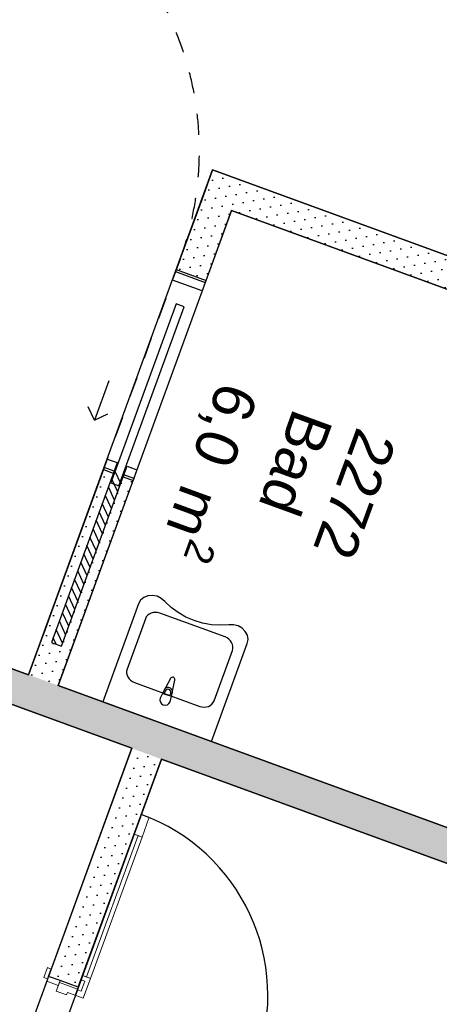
# Model space of a CAD drawing. Header units: millimetres. Extents: x 112481703 to 112588235, y 1264638581 to 1264713486.
# Tile 208 of 256: x 112555406 to 112557398, y 1264691668 to 1264696341. Entities that reach past the tile are written whole.
import ezdxf
from ezdxf.enums import TextEntityAlignment as Align

# ---------------------------------------------------------------- set-up
doc = ezdxf.new("R2010")
doc.units = ezdxf.units.MM
doc.header["$LTSCALE"] = 0.5
doc.header["$MEASUREMENT"] = 0
doc.linetypes.add('PLINE', pattern=[0])
doc.linetypes.add('Stipling', pattern=[400, 200, -200])
doc.layers.add('234- Vinduer_ dører_ porter(Nye konstruksjoner)', color=7, linetype='Continuous', lineweight=0)
for name, color, linetype in [('242- Ikke-bærende innervegger (Skravur)(Nye konstruksjoner)', 7, 'Continuous'), ('242- Ikke-bærende innervegger(Nye konstruksjoner)', 7, 'Continuous'), ('244- Vinduer_ dører_ foldevegger(Nye konstruksjoner)', 7, 'Continuous'), ('315- Utstyr for sanitærinstallasjoner(Nye konstruksjoner)', 7, 'Continuous'), ('862- M___Nettoareal (1-100)', 7, 'Continuous'), ('862- M___Nettoareal(Nye konstruksjoner)', 7, 'Continuous'), ('862- M___Nettoareal(Polylinje)(Nye konstruksjoner)', 7, 'Continuous'), ('878- Annen overflate_visuell informasjon(Nye konstruksjoner)', 7, 'Continuous')]:
    doc.layers.add(name, color=color, linetype=linetype)
doc.styles.add('GENERATED_STYLE_1', font='arial.ttf')
pattern_1 = [(249.956, (112557650, 1264717795), (-81.357, 29.6823), [0, -50]), (249.956, (112557682.11, 1264717756.67), (-81.357, 29.6823), [0, -50])]

# ---------------------------------------------------------------- blocks, each defined once
blk = doc.blocks.new('Korridor_2210_44', base_point=(112569058, 1264702349.8))
at = {"layer": '862- M___Nettoareal(Polylinje)(Nye konstruksjoner)', "linetype": 'PLINE', "flags": 128}
blk.add_lwpolyline([(112564606.4, 1264708093.6), (112563281.8, 1264708576.9), (112561722.3, 1264704302.5), (112562473.8, 1264704028.3), (112560623, 1264698955.4), (112559871.5, 1264699229.5), (112558294.9, 1264694908.2), (112559046.4, 1264694634), (112558117.6, 1264692088.1), (112556079, 1264692831.9), (112554638.8, 1264688884.4), (112555324.6, 1264688634.2), (112558485.8, 1264687480.9), (112561641.4, 1264696130.2), (112567362.9, 1264694042.8), (112567373.2, 1264694070.9), (112568194.8, 1264693771.2), (112568914.6, 1264695744), (112568116.1, 1264696035.3), (112569966.9, 1264701108.2), (112570765.4, 1264700816.9), (112572239.6, 1264704857.5), (112564461.1, 1264707695.4)], close=True, dxfattribs=at)
blk = doc.blocks.new('Skyvedør med pocketkarm[106]', base_point=(112557650, 1264717795))
at = {"layer": '244- Vinduer_ dører_ foldevegger(Nye konstruksjoner)', "linetype": 'PLINE'}
for p, q in [((112556131.4, 1264695105.4), (112556146.2, 1264695145.8)), ((112556146.2, 1264695145.8), (112556149.6, 1264695155.2)), ((112556146.2, 1264695145.8), (112556287.1, 1264695094.4)), ((112556149.6, 1264695155.2), (112556290.5, 1264695103.8)), ((112556149.6, 1264695155.2), (112556290.5, 1264695103.8)), ((112556149.6, 1264695155.2), (112556290.5, 1264695103.8)), ((112556272.4, 1264695054), (112556131.4, 1264695105.4)), ((112556287.1, 1264695094.4), (112556272.4, 1264695054)), ((112556287.1, 1264695094.4), (112556290.5, 1264695103.8)), ((112556148.8, 1264694992.6), (112555839, 1264694143.4)), ((112555876.6, 1264694129.7), (112556186.4, 1264694978.9)), ((112556186.4, 1264694978.9), (112556148.8, 1264694992.6)), ((112555829.5, 1264694628), (112555761, 1264694440.1)), ((112555761, 1264694440.1), (112555731.1, 1264694504.2)), ((112555761, 1264694440.1), (112555825.1, 1264694469.9)), ((112555806.9, 1264694215.8), (112555821.6, 1264694256.2)), ((112555821.6, 1264694256.2), (112555868.6, 1264694239)), ((112555806.9, 1264694215.8), (112555803.4, 1264694206.4)), ((112555803.4, 1264694206.4), (112555850.4, 1264694189.3)), ((112555803.4, 1264694206.4), (112555850.4, 1264694189.3)), ((112555803.4, 1264694206.4), (112555850.4, 1264694189.3)), ((112555853.8, 1264694198.6), (112555806.9, 1264694215.8)), ((112555868.6, 1264694239), (112555853.8, 1264694198.6)), ((112555900.8, 1264694181.5), (112555915.6, 1264694221.9)), ((112555915.6, 1264694221.9), (112555962.5, 1264694204.8)), ((112555962.5, 1264694204.8), (112555947.8, 1264694164.4)), ((112555853.8, 1264694198.6), (112555850.4, 1264694189.3)), ((112555900.8, 1264694181.5), (112555897.4, 1264694172.1)), ((112555897.4, 1264694172.1), (112555944.4, 1264694155)), ((112555897.4, 1264694172.1), (112555944.4, 1264694155)), ((112555897.4, 1264694172.1), (112555944.4, 1264694155)), ((112555947.8, 1264694164.4), (112555900.8, 1264694181.5)), ((112555947.8, 1264694164.4), (112555944.4, 1264694155)), ((112555839, 1264694143.4), (112555876.6, 1264694129.7))]:
    blk.add_line(p, q, dxfattribs=at)
blk = doc.blocks.new('Dør tofløyet asymmetrisk[141]', base_point=(112557650, 1264717795))
at = {"layer": '234- Vinduer_ dører_ porter(Nye konstruksjoner)', "linetype": 'PLINE'}
for p, q in [((112555983.4, 1264692569.8), (112555949.1, 1264692475.8)), ((112556021, 1264692556.1), (112555983.4, 1264692569.8)), ((112555986.7, 1264692462.1), (112556021, 1264692556.1)), ((112555949.1, 1264692475.8), (112555986.7, 1264692462.1)), ((112555967.9, 1264692469), (112555723.2, 1264691798.2)), ((112555538.1, 1264691842.3), (112555521, 1264691795.4)), ((112555556, 1264691835.8), (112555538.1, 1264691842.3)), ((112555538.8, 1264691788.9), (112555556, 1264691835.8)), ((112555521, 1264691795.4), (112555538.8, 1264691788.9)), ((112555543.3, 1264691801.1), (112555534.7, 1264691777.6)), ((112555534.7, 1264691777.6), (112555589.2, 1264691757.7)), ((112555597.8, 1264691781.2), (112555543.3, 1264691801.1)), ((112555589.2, 1264691757.7), (112555597.8, 1264691781.2)), ((112555594.3, 1264691771.8), (112555597.8, 1264691781.2)), ((112555684.2, 1264691749.7), (112555597.8, 1264691781.2)), ((112555704.4, 1264691805.1), (112555670.1, 1264691711.1)), ((112555696.9, 1264691784.4), (112555679.7, 1264691737.4)), ((112555714.7, 1264691777.9), (112555696.9, 1264691784.4)), ((112555697.6, 1264691730.9), (112555714.7, 1264691777.9)), ((112555742, 1264691791.4), (112555704.4, 1264691805.1)), ((112555707.7, 1264691697.4), (112555742, 1264691791.4)), ((112555579.6, 1264691731.4), (112555594.3, 1264691771.8)), ((112555628.5, 1264691713.6), (112555579.6, 1264691731.4)), ((112555594.3, 1264691771.8), (112555680.8, 1264691740.3)), ((112555680.8, 1264691740.3), (112555670.1, 1264691711.1)), ((112555679.7, 1264691737.4), (112555697.6, 1264691730.9)), ((112555680.8, 1264691740.3), (112555684.2, 1264691749.7)), ((112555632.6, 1264691724.9), (112555628.5, 1264691713.6)), ((112555670.1, 1264691711.1), (112555632.6, 1264691724.9)), ((112555670.1, 1264691711.1), (112555707.7, 1264691697.4)), ((112554875.3, 1264690025.5), (112554858.1, 1264689978.5)), ((112554893.1, 1264690019), (112554875.3, 1264690025.5)), ((112554876, 1264689972), (112554893.1, 1264690019)), ((112554897.2, 1264690030.2), (112554888.6, 1264690006.8)), ((112554888.6, 1264690006.8), (112554943.1, 1264689986.9)), ((112554951.7, 1264690010.4), (112554897.2, 1264690030.2)), ((112554943.1, 1264689986.9), (112554951.7, 1264690010.4)), ((112554946.6, 1264689996.3), (112554961.3, 1264690036.7)), ((112554961.3, 1264690036.7), (112555010.1, 1264690018.8)), ((112555010.1, 1264690018.8), (112555006, 1264690007.6)), ((112555006, 1264690007.6), (112555043.6, 1264689993.9)), ((112554858.1, 1264689978.5), (112554876, 1264689972)), ((112554946.6, 1264689996.3), (112554943.1, 1264689986.9)), ((112555029.6, 1264689955.3), (112554943.1, 1264689986.9)), ((112555033, 1264689964.7), (112554946.6, 1264689996.3)), ((112555009.3, 1264689899.9), (112555043.6, 1264689993.9)), ((112555034, 1264689967.6), (112555016.9, 1264689920.6)), ((112555033, 1264689964.7), (112555029.6, 1264689955.3)), ((112555043.6, 1264689993.9), (112555033, 1264689964.7)), ((112555051.9, 1264689961), (112555034, 1264689967.6)), ((112555034.7, 1264689914.1), (112555051.9, 1264689961)), ((112555043.6, 1264689993.9), (112555081.2, 1264689980.2)), ((112555081.2, 1264689980.2), (112555046.9, 1264689886.2)), ((112555016.9, 1264689920.6), (112555034.7, 1264689914.1)), ((112554783.4, 1264689222.3), (112555028.1, 1264689893.1)), ((112555046.9, 1264689886.2), (112555009.3, 1264689899.9)), ((112554730.3, 1264689135.2), (112554764.6, 1264689229.2)), ((112554764.6, 1264689229.2), (112554802.2, 1264689215.5)), ((112554802.2, 1264689215.5), (112554767.9, 1264689121.5)), ((112554767.9, 1264689121.5), (112554730.3, 1264689135.2))]:
    blk.add_line(p, q, dxfattribs=at)
at = {"layer": '234- Vinduer_ dører_ porter(Nye konstruksjoner)', "linetype": 'PLINE', "flags": 128}
for points in [[(112555949.1, 1264692475.8), (112555704.4, 1264691805.1), (112555723.2, 1264691798.2), (112555967.9, 1264692469)], [(112555967.9, 1264692469), (112555723.2, 1264691798.2), (112555742, 1264691791.4), (112555986.7, 1264692462.1)], [(112554764.6, 1264689229.2), (112555009.3, 1264689899.9), (112555028.1, 1264689893.1), (112554783.4, 1264689222.3)], [(112554783.4, 1264689222.3), (112555028.1, 1264689893.1), (112555046.9, 1264689886.2), (112554802.2, 1264689215.5)]]:
    blk.add_lwpolyline(points, close=True, dxfattribs=at)
at = {"layer": '244- Vinduer_ dører_ foldevegger(Nye konstruksjoner)', "linetype": 'PLINE'}
for p, q in [((112555543.3, 1264691801.1), (112555556, 1264691835.8)), ((112555543.3, 1264691801.1), (112555556, 1264691835.8)), ((112555597.8, 1264691781.2), (112555543.3, 1264691801.1)), ((112555597.8, 1264691781.2), (112555543.3, 1264691801.1)), ((112555684.2, 1264691749.7), (112555597.8, 1264691781.2)), ((112555684.2, 1264691749.7), (112555597.8, 1264691781.2)), ((112555684.2, 1264691749.7), (112555696.9, 1264691784.4)), ((112555684.2, 1264691749.7), (112555696.9, 1264691784.4)), ((112554888.6, 1264690006.8), (112554876, 1264689972)), ((112554888.6, 1264690006.8), (112554876, 1264689972)), ((112554943.1, 1264689986.9), (112554888.6, 1264690006.8)), ((112554943.1, 1264689986.9), (112554888.6, 1264690006.8)), ((112555029.6, 1264689955.3), (112554943.1, 1264689986.9)), ((112555029.6, 1264689955.3), (112554943.1, 1264689986.9)), ((112555029.6, 1264689955.3), (112555016.9, 1264689920.6)), ((112555029.6, 1264689955.3), (112555016.9, 1264689920.6))]:
    blk.add_line(p, q, dxfattribs=at)
for centre in [(112555670.1, 1264691711.1), (112555043.6, 1264689993.9)]:
    blk.add_arc(centre, 914, 249.956, 69.956, dxfattribs=at)
blk = doc.blocks.new('Sengerom_2271_111', base_point=(112555451.4, 1264696660.9))
at = {"layer": '862- M___Nettoareal(Polylinje)(Nye konstruksjoner)', "linetype": 'PLINE', "flags": 128}
blk.add_lwpolyline([(112556322.1, 1264695627.9), (112558154, 1264694959.6), (112558890.9, 1264696979.4), (112553301.3, 1264699018.7), (112551690.4, 1264694603.4), (112555448.1, 1264693232.4)], close=True, dxfattribs=at)
blk = doc.blocks.new('Bad_2272_112', base_point=(112557189.2, 1264693667.1))
at = {"layer": '862- M___Nettoareal(Polylinje)(Nye konstruksjoner)', "linetype": 'PLINE', "flags": 128}
blk.add_lwpolyline([(112555589, 1264693181), (112557937.6, 1264692324.1), (112558760.2, 1264694578.7), (112556411.6, 1264695435.6)], close=True, dxfattribs=at)
blk = doc.blocks.new('Opphalds-sone_2260_117', base_point=(112553956.3, 1264692563.1))
at = {"layer": '862- M___Nettoareal(Polylinje)(Nye konstruksjoner)', "linetype": 'PLINE', "flags": 128}
blk.add_lwpolyline([(112555938.1, 1264692883.3), (112551635.5, 1264694453), (112550195.3, 1264690505.6), (112554497.9, 1264688935.8)], close=True, dxfattribs=at)
blk = doc.blocks.new('Servant[71]', base_point=(112556058.7, 1264693009.6))
at = {"layer": '315- Utstyr for sanitærinstallasjoner(Nye konstruksjoner)', "linetype": 'PLINE'}
for p, q in [((112556007.2, 1264693506.7), (112556002.8, 1264693498.4)), ((112556013.3, 1264693514), (112556007.2, 1264693506.7)), ((112556021, 1264693519.9), (112556013.3, 1264693514)), ((112556029.9, 1264693524.4), (112556021, 1264693519.9)), ((112556039.7, 1264693527.2), (112556029.9, 1264693524.4)), ((112556050.1, 1264693528.2), (112556039.7, 1264693527.2)), ((112556060.6, 1264693527.3), (112556050.1, 1264693528.2)), ((112556071, 1264693524.7), (112556060.6, 1264693527.3)), ((112556381, 1264693411.6), (112556071, 1264693524.7)), ((112556002.8, 1264693498.4), (112555915.7, 1264693259.4)), ((112556390.6, 1264693406.9), (112556381, 1264693411.6)), ((112556399.3, 1264693400.8), (112556390.6, 1264693406.9)), ((112556406.6, 1264693393.3), (112556399.3, 1264693400.8)), ((112556412.3, 1264693384.9), (112556406.6, 1264693393.3)), ((112556416.2, 1264693375.7), (112556412.3, 1264693384.9)), ((112556418.2, 1264693366.2), (112556416.2, 1264693375.7)), ((112556418.2, 1264693356.7), (112556418.2, 1264693366.2)), ((112556329, 1264693108.6), (112556416.2, 1264693347.5)), ((112556416.2, 1264693347.5), (112556418.2, 1264693356.7)), ((112555915.7, 1264693259.4), (112555913.6, 1264693250.2)), ((112555913.6, 1264693250.2), (112555913.6, 1264693240.7)), ((112555913.6, 1264693240.7), (112555915.6, 1264693231.2)), ((112555915.6, 1264693231.2), (112555919.6, 1264693222.1)), ((112555919.6, 1264693222.1), (112555925.3, 1264693213.6)), ((112555925.3, 1264693213.6), (112555932.6, 1264693206.2)), ((112555932.6, 1264693206.2), (112555941.2, 1264693200)), ((112555941.2, 1264693200), (112555950.8, 1264693195.3)), ((112555950.8, 1264693195.3), (112556260.9, 1264693082.2)), ((112556092.2, 1264693141), (112556097.3, 1264693155)), ((112556117.7, 1264693131.7), (112556092.2, 1264693141)), ((112556122.8, 1264693145.6), (112556117.7, 1264693131.7)), ((112556260.9, 1264693082.2), (112556271.2, 1264693079.6)), ((112556292.2, 1264693079.8), (112556302, 1264693082.5)), ((112556302, 1264693082.5), (112556310.9, 1264693087)), ((112556310.9, 1264693087), (112556318.5, 1264693093)), ((112556318.5, 1264693093), (112556324.6, 1264693100.3)), ((112556324.6, 1264693100.3), (112556329, 1264693108.6)), ((112556271.2, 1264693079.6), (112556281.8, 1264693078.8)), ((112556281.8, 1264693078.8), (112556292.2, 1264693079.8))]:
    blk.add_line(p, q, dxfattribs=at)
at = {"layer": '315- Utstyr for sanitærinstallasjoner(Nye konstruksjoner)', "linetype": 'PLINE', "flags": 128}
blk.add_lwpolyline([(112556094.4, 1264693580.5), (112556078, 1264693595), (112556058, 1264693604.8), (112556036.1, 1264693608.8), (112556014.5, 1264693606.8), (112555995.1, 1264693598.9), (112555979.8, 1264693585.8), (112555970, 1264693568.9), (112555800.4, 1264693103.9), (112556317.1, 1264692915.3), (112556486.7, 1264693380.4), (112556490.1, 1264693399.6), (112556486.8, 1264693419.5), (112556477.1, 1264693438), (112556461.9, 1264693453.4), (112556442.6, 1264693464.4), (112556421, 1264693469.9), (112556399.1, 1264693469.4), (112556357.7, 1264693467.2), (112556315.9, 1264693469.9), (112556274.4, 1264693477.4), (112556233.9, 1264693489.7), (112556195, 1264693506.4), (112556158.3, 1264693527.4), (112556124.6, 1264693552.2)], close=True, dxfattribs=at)
blk.add_lwpolyline([(112556119.9, 1264693104.4), (112556130.5, 1264693145.2, 0.12102), (112556130.7, 1264693155.2), (112556142.6, 1264693207.2, 0.882566), (112556121.8, 1264693214.8), (112556097.4, 1264693167.4, 0.12102), (112556091.1, 1264693159.5), (112556072.9, 1264693121.5, 1)], format="xyb", close=True, dxfattribs=at)
at = {"layer": '315- Utstyr for sanitærinstallasjoner(Nye konstruksjoner)', "linetype": 'PLINE'}
for centre, radius, start, end in [((112556110.1, 1264693150.3), 13.6, 339.956, 159.956), ((112556110.1, 1264693150.6), 21.1, 12.727, 127.185)]:
    blk.add_arc(centre, radius, start, end, dxfattribs=at)
blk = doc.blocks.new('Label_11', base_point=(112556659.5, 1264694113.4))
at = {"layer": '862- M___Nettoareal (1-100)', "char_height": 200, "attachment_point": 1, "rotation": 249.956, "style": 'GENERATED_STYLE_1'}
for s, insert in [('\\A1;{\\pql;\\pt0,241000;\\fArial|b0|i0|c0|p0;\\W1.000000;6,0\\fArial|b0|i0|c0|p0;\\W1.000000;\\A1{\\H.66x;\\S^  ;}\\fArial|b0|i0|c0|p0;\\W1.000000; m\\fArial|b0|i0|c0|p0;\\W1.000000;\\A1{\\H.66x;\\S2^  ;}\\fArial|b0|i0|c0|p0;\\W1.000000;\\fArial|b0|i0|c0|p0;\\W1.000000;\\fArial|b0|i0|c0|p0;\\W1.000000;\\fArial|b0|i0|c0|p0;\\W1.000000;\\fArial|b0|i0|c0|p0;\\W1.000000;\\fArial|b0|i0|c0|p0;\\W1.000000;\\fArial|b0|i0|c0|p0;\\W1.000000;\\A1{\\H.66x;\\S^  ;}\\fArial|b0|i0|c0|p0;\\W1.000000;\\fArial|b0|i0|c0|p0;\\W1.000000;\\A1{\\H.66x;\\S^  ;}\\fArial|b0|i0|c0|p0;\\W1.000000;\\fArial|b0|i0|c0|p0;\\W1.000000;\\fArial|b0|i0|c0|p0;\\W1.000000;\\fArial|b0|i0|c0|p0;\\W1.000000;\\fArial|b0|i0|c0|p0;\\W1.000000;\\fArial|b0|i0|c0|p0;\\W1.000000;\\fArial|b0|i0|c0|p0;\\W1.000000;\\A1{\\H.66x;\\S^  ;}\\fArial|b0|i0|c0|p0;\\W1.000000;\\fArial|b0|i0|c0|p0;\\W1.000000;\\A1{\\H.66x;\\S^  ;}\\fArial|b0|i0|c0|p0;\\W1.000000;\\fArial|b0|i0|c0|p0;\\W1.000000;\\fArial|b0|i0|c0|p0;\\W1.000000;\\fArial|b0|i0|c0|p0;\\W1.000000;\\fArial|b0|i0|c0|p0;\\W1.000000;\\fArial|b0|i0|c0|p0;\\W1.000000;\\fArial|b0|i0|c0|p0;\\W1.000000;\\A1{\\H.66x;\\S^  ;}\\fArial|b0|i0|c0|p0;\\W1.000000;\\fArial|b0|i0|c0|p0;\\W1.000000;\\A1{\\H.66x;\\S^  ;}\\fArial|b0|i0|c0|p0;\\W1.000000;\\fArial|b0|i0|c0|p0;\\W1.000000;\\fArial|b0|i0|c0|p0;\\W1.000000;\\fArial|b0|i0|c0|p0;\\W1.000000;\\fArial|b0|i0|c0|p0;\\W1.000000;\\fArial|b0|i0|c0|p0;\\W1.000000;\\fArial|b0|i0|c0|p0;\\W1.000000;\\A1{\\H.66x;\\S^  ;}\\fArial|b0|i0|c0|p0;\\W1.000000;\\fArial|b0|i0|c0|p0;\\W1.000000;\\A1{\\H.66x;\\S^  ;}\\fArial|b0|i0|c0|p0;\\W1.000000;\\fArial|b0|i0|c0|p0;\\W1.000000;\\fArial|b0|i0|c0|p0;\\W1.000000;\\fArial|b0|i0|c0|p0;\\W1.000000;\\fArial|b0|i0|c0|p0;\\W1.000000;\\fArial|b0|i0|c0|p0;\\W1.000000;\\fArial|b0|i0|c0|p0;\\W1.000000;\\fArial|b0|i0|c0|p0;\\W1.000000;}', (112556597.6, 1264694544.1)), ('\\A1;{\\pql;\\pt0,241000;\\fArial|b0|i0|c0|p0;\\W1.000000;Bad\\fArial|b0|i0|c0|p0;\\W1.000000;\\A1{\\H.66x;\\S^  ;}\\fArial|b0|i0|c0|p0;\\W1.000000;\\fArial|b0|i0|c0|p0;\\W1.000000;\\A1{\\H.66x;\\S^  ;}\\fArial|b0|i0|c0|p0;\\W1.000000;\\fArial|b0|i0|c0|p0;\\W1.000000;\\fArial|b0|i0|c0|p0;\\W1.000000;\\fArial|b0|i0|c0|p0;\\W1.000000;\\fArial|b0|i0|c0|p0;\\W1.000000;\\fArial|b0|i0|c0|p0;\\W1.000000;\\fArial|b0|i0|c0|p0;\\W1.000000;\\A1{\\H.66x;\\S^  ;}\\fArial|b0|i0|c0|p0;\\W1.000000;\\fArial|b0|i0|c0|p0;\\W1.000000;\\A1{\\H.66x;\\S^  ;}\\fArial|b0|i0|c0|p0;\\W1.000000;\\fArial|b0|i0|c0|p0;\\W1.000000;\\fArial|b0|i0|c0|p0;\\W1.000000;\\fArial|b0|i0|c0|p0;\\W1.000000;\\fArial|b0|i0|c0|p0;\\W1.000000;\\fArial|b0|i0|c0|p0;\\W1.000000;\\fArial|b0|i0|c0|p0;\\W1.000000;\\A1{\\H.66x;\\S^  ;}\\fArial|b0|i0|c0|p0;\\W1.000000;\\fArial|b0|i0|c0|p0;\\W1.000000;\\A1{\\H.66x;\\S^  ;}\\fArial|b0|i0|c0|p0;\\W1.000000;\\fArial|b0|i0|c0|p0;\\W1.000000;\\fArial|b0|i0|c0|p0;\\W1.000000;\\fArial|b0|i0|c0|p0;\\W1.000000;\\fArial|b0|i0|c0|p0;\\W1.000000;\\fArial|b0|i0|c0|p0;\\W1.000000;\\fArial|b0|i0|c0|p0;\\W1.000000;\\A1{\\H.66x;\\S^  ;}\\fArial|b0|i0|c0|p0;\\W1.000000;\\fArial|b0|i0|c0|p0;\\W1.000000;\\A1{\\H.66x;\\S^  ;}\\fArial|b0|i0|c0|p0;\\W1.000000;\\fArial|b0|i0|c0|p0;\\W1.000000;\\fArial|b0|i0|c0|p0;\\W1.000000;\\fArial|b0|i0|c0|p0;\\W1.000000;\\fArial|b0|i0|c0|p0;\\W1.000000;\\fArial|b0|i0|c0|p0;\\W1.000000;\\fArial|b0|i0|c0|p0;\\W1.000000;\\A1{\\H.66x;\\S^  ;}\\fArial|b0|i0|c0|p0;\\W1.000000;\\fArial|b0|i0|c0|p0;\\W1.000000;\\A1{\\H.66x;\\S^  ;}\\fArial|b0|i0|c0|p0;\\W1.000000;\\fArial|b0|i0|c0|p0;\\W1.000000;\\fArial|b0|i0|c0|p0;\\W1.000000;\\fArial|b0|i0|c0|p0;\\W1.000000;\\fArial|b0|i0|c0|p0;\\W1.000000;\\fArial|b0|i0|c0|p0;\\W1.000000;\\fArial|b0|i0|c0|p0;\\W1.000000;\\fArial|b0|i0|c0|p0;\\W1.000000;}', (112556895.5, 1264694435.4)), ('\\A1;{\\pql;\\pt0,241000;\\fArial|b0|i0|c0|p0;\\W1.000000;2272\\fArial|b0|i0|c0|p0;\\W1.000000;\\A1{\\H.66x;\\S^  ;}\\fArial|b0|i0|c0|p0;\\W1.000000;\\fArial|b0|i0|c0|p0;\\W1.000000;\\A1{\\H.66x;\\S^  ;}\\fArial|b0|i0|c0|p0;\\W1.000000;\\fArial|b0|i0|c0|p0;\\W1.000000;\\fArial|b0|i0|c0|p0;\\W1.000000;\\fArial|b0|i0|c0|p0;\\W1.000000;\\fArial|b0|i0|c0|p0;\\W1.000000;\\fArial|b0|i0|c0|p0;\\W1.000000;\\fArial|b0|i0|c0|p0;\\W1.000000;\\A1{\\H.66x;\\S^  ;}\\fArial|b0|i0|c0|p0;\\W1.000000;\\fArial|b0|i0|c0|p0;\\W1.000000;\\A1{\\H.66x;\\S^  ;}\\fArial|b0|i0|c0|p0;\\W1.000000;\\fArial|b0|i0|c0|p0;\\W1.000000;\\fArial|b0|i0|c0|p0;\\W1.000000;\\fArial|b0|i0|c0|p0;\\W1.000000;\\fArial|b0|i0|c0|p0;\\W1.000000;\\fArial|b0|i0|c0|p0;\\W1.000000;\\fArial|b0|i0|c0|p0;\\W1.000000;\\A1{\\H.66x;\\S^  ;}\\fArial|b0|i0|c0|p0;\\W1.000000;\\fArial|b0|i0|c0|p0;\\W1.000000;\\A1{\\H.66x;\\S^  ;}\\fArial|b0|i0|c0|p0;\\W1.000000;\\fArial|b0|i0|c0|p0;\\W1.000000;\\fArial|b0|i0|c0|p0;\\W1.000000;\\fArial|b0|i0|c0|p0;\\W1.000000;\\fArial|b0|i0|c0|p0;\\W1.000000;\\fArial|b0|i0|c0|p0;\\W1.000000;\\fArial|b0|i0|c0|p0;\\W1.000000;\\A1{\\H.66x;\\S^  ;}\\fArial|b0|i0|c0|p0;\\W1.000000;\\fArial|b0|i0|c0|p0;\\W1.000000;\\A1{\\H.66x;\\S^  ;}\\fArial|b0|i0|c0|p0;\\W1.000000;\\fArial|b0|i0|c0|p0;\\W1.000000;\\fArial|b0|i0|c0|p0;\\W1.000000;\\fArial|b0|i0|c0|p0;\\W1.000000;\\fArial|b0|i0|c0|p0;\\W1.000000;\\fArial|b0|i0|c0|p0;\\W1.000000;\\fArial|b0|i0|c0|p0;\\W1.000000;\\A1{\\H.66x;\\S^  ;}\\fArial|b0|i0|c0|p0;\\W1.000000;\\fArial|b0|i0|c0|p0;\\W1.000000;\\A1{\\H.66x;\\S^  ;}\\fArial|b0|i0|c0|p0;\\W1.000000;\\fArial|b0|i0|c0|p0;\\W1.000000;\\fArial|b0|i0|c0|p0;\\W1.000000;\\fArial|b0|i0|c0|p0;\\W1.000000;\\fArial|b0|i0|c0|p0;\\W1.000000;\\fArial|b0|i0|c0|p0;\\W1.000000;\\fArial|b0|i0|c0|p0;\\W1.000000;\\fArial|b0|i0|c0|p0;\\W1.000000;}', (112557197.6, 1264694346.4))]:
    blk.add_mtext(s, dxfattribs=dict(at, insert=insert))
at = {"layer": '862- M___Nettoareal (1-100)', "style": 'GENERATED_STYLE_1'}
for tag, p in [('DUMMY_108', (112556650.1, 1264694546.2)), ('DUMMY_107', (112556945.3, 1264694438.5)), ('DUMMY_106', (112557240.6, 1264694330.8))]:
    blk.add_attdef(tag, text='', height=200, rotation=249.956, dxfattribs=at).set_placement(p, align=Align.TOP_LEFT)

msp = doc.modelspace()

# ---------------------------------------------------------------- hatches: boundary and pattern name
at = {"layer": '242- Ikke-bærende innervegger (Skravur)(Nye konstruksjoner)', "linetype": 'Continuous'}
h = msp.add_hatch(dxfattribs=at)
h.set_pattern_fill('Prikker_tett', color=256, style=0, pattern_type=2)
h.set_pattern_definition(pattern_1)
h.paths.add_polyline_path([(112556411.6, 1264695435.6), (112556322.1, 1264695627.9), (112556270.7, 1264695487)])
h = msp.add_hatch(dxfattribs=at)
h.set_pattern_fill('Prikker_tett', color=256, style=0, pattern_type=2)
h.set_pattern_definition(pattern_1)
h.paths.add_polyline_path([(112556463, 1264695576.5), (112556322.1, 1264695627.9), (112556411.6, 1264695435.6)])
h = msp.add_hatch(dxfattribs=at)
h.set_pattern_fill('Prikker_tett', color=256, style=0, pattern_type=2)
h.set_pattern_definition(pattern_1)
h.paths.add_polyline_path([(112556411.6, 1264695435.6), (112558760.2, 1264694578.7), (112558811.6, 1264694719.7), (112556463, 1264695576.5)])
h = msp.add_hatch(dxfattribs=at)
h.set_pattern_fill('Prikker_tett', color=256, style=0, pattern_type=2)
h.set_pattern_definition(pattern_1)
h.paths.add_polyline_path([(112556270.7, 1264695487), (112556149.6, 1264695155.2), (112556290.5, 1264695103.8), (112556411.6, 1264695435.6)])
h = msp.add_hatch(dxfattribs=at)
h.set_pattern_fill('Prikker_tett', color=256, style=0, pattern_type=2)
h.set_pattern_definition(pattern_1)
h.paths.add_polyline_path([(112557937.6, 1264692324.1), (112551690.4, 1264694603.4), (112551635.5, 1264694453), (112557882.7, 1264692173.8)])
h = msp.add_hatch(dxfattribs=at)
h.set_pattern_fill('Prikker_tett', color=256, style=0, pattern_type=2)
h.set_pattern_definition(pattern_1)
h.paths.add_polyline_path([(112555944.4, 1264694155), (112555897.4, 1264694172.1), (112555604, 1264693368), (112555557, 1264693385.1), (112555850.4, 1264694189.3), (112555803.4, 1264694206.4), (112555448.1, 1264693232.4), (112555589, 1264693181)])
h = msp.add_hatch(dxfattribs=at)
h.set_pattern_fill('Prikker_tett', color=256, style=0, pattern_type=2)
h.set_pattern_definition(pattern_1)
h.paths.add_polyline_path([(112556079, 1264692831.9), (112555938.1, 1264692883.3), (112555543.3, 1264691801.1), (112555684.2, 1264691749.7)])
at = {"layer": '242- Ikke-bærende innervegger(Nye konstruksjoner)', "linetype": 'Continuous'}
h = msp.add_hatch(dxfattribs=at)
h.set_pattern_fill('Skrålinjer_1', color=256, style=0, pattern_type=2)
h.set_pattern_definition([(294.95599, (112557650, 1264717795), (27.198964, 12.65766), [])])
h.paths.add_polyline_path([(112555853.8, 1264694198.6), (112555557, 1264693385.1), (112555604, 1264693368), (112555900.8, 1264694181.5)])

# ---------------------------------------------------------------- linework, layer by layer
at = {"layer": '242- Ikke-bærende innervegger(Nye konstruksjoner)', "linetype": 'PLINE'}
for p, q in [((112556149.6, 1264695155.2), (112556290.5, 1264695103.8)), ((112555803.4, 1264694206.4), (112555850.4, 1264694189.3)), ((112555853.8, 1264694198.6), (112555557, 1264693385.1)), ((112555604, 1264693368), (112555900.8, 1264694181.5)), ((112555897.4, 1264694172.1), (112555944.4, 1264694155)), ((112555557, 1264693385.1), (112555604, 1264693368)), ((112555543.3, 1264691801.1), (112555556, 1264691835.8)), ((112555597.8, 1264691781.2), (112555543.3, 1264691801.1)), ((112555684.2, 1264691749.7), (112555597.8, 1264691781.2)), ((112555684.2, 1264691749.7), (112555696.9, 1264691784.4))]:
    msp.add_line(p, q, dxfattribs=at)
at = {"layer": '242- Ikke-bærende innervegger(Nye konstruksjoner)', "linetype": 'PLINE', "flags": 128}
for points in [[(112556322.1, 1264695627.9), (112556270.7, 1264695487)], [(112558154, 1264694959.6), (112556322.1, 1264695627.9)], [(112556270.7, 1264695487), (112556149.6, 1264695155.2)], [(112556290.5, 1264695103.8), (112556411.6, 1264695435.6)], [(112556411.6, 1264695435.6), (112558760.2, 1264694578.7)], [(112555448.1, 1264693232.4), (112551690.4, 1264694603.4)], [(112551635.5, 1264694453), (112555938.1, 1264692883.3)], [(112555803.4, 1264694206.4), (112555448.1, 1264693232.4)], [(112555589, 1264693181), (112555944.4, 1264694155)], [(112557937.6, 1264692324.1), (112555589, 1264693181)], [(112555938.1, 1264692883.3), (112555543.3, 1264691801.1)], [(112555684.2, 1264691749.7), (112556079, 1264692831.9)], [(112556079, 1264692831.9), (112557882.7, 1264692173.8)]]:
    msp.add_lwpolyline(points, dxfattribs=at)
at = {"layer": '878- Annen overflate_visuell informasjon(Nye konstruksjoner)', "linetype": 'Stipling'}
msp.add_line((112556167.8, 1264695205.2), (112555448.1, 1264693232.4), dxfattribs=at)
msp.add_arc((112554758.7, 1264695719.3), 1500, 339.956, 69.956, dxfattribs=at)

# ---------------------------------------------------------------- block references
at = {"layer": '244- Vinduer_ dører_ foldevegger(Nye konstruksjoner)', "linetype": 'PLINE'}
for name in ['Skyvedør med pocketkarm[106]', 'Dør tofløyet asymmetrisk[141]']:
    msp.add_blockref(name, (112557650, 1264717795), dxfattribs=at)
at = {"layer": '315- Utstyr for sanitærinstallasjoner(Nye konstruksjoner)', "linetype": 'PLINE'}
msp.add_blockref('Servant[71]', (112556058.7, 1264693009.6), dxfattribs=at)
at = {"layer": '862- M___Nettoareal (1-100)', "linetype": 'PLINE'}
msp.add_blockref('Label_11', (112556659.5, 1264694113.4), dxfattribs=at)
at = {"layer": '862- M___Nettoareal(Nye konstruksjoner)', "linetype": 'Continuous'}
for name, p in [('Korridor_2210_44', (112569058, 1264702349.8)), ('Sengerom_2271_111', (112555451.4, 1264696660.9)), ('Bad_2272_112', (112557189.2, 1264693667.1)), ('Opphalds-sone_2260_117', (112553956.3, 1264692563.1))]:
    msp.add_blockref(name, p, dxfattribs=at)

doc.saveas('drawing.dxf')
